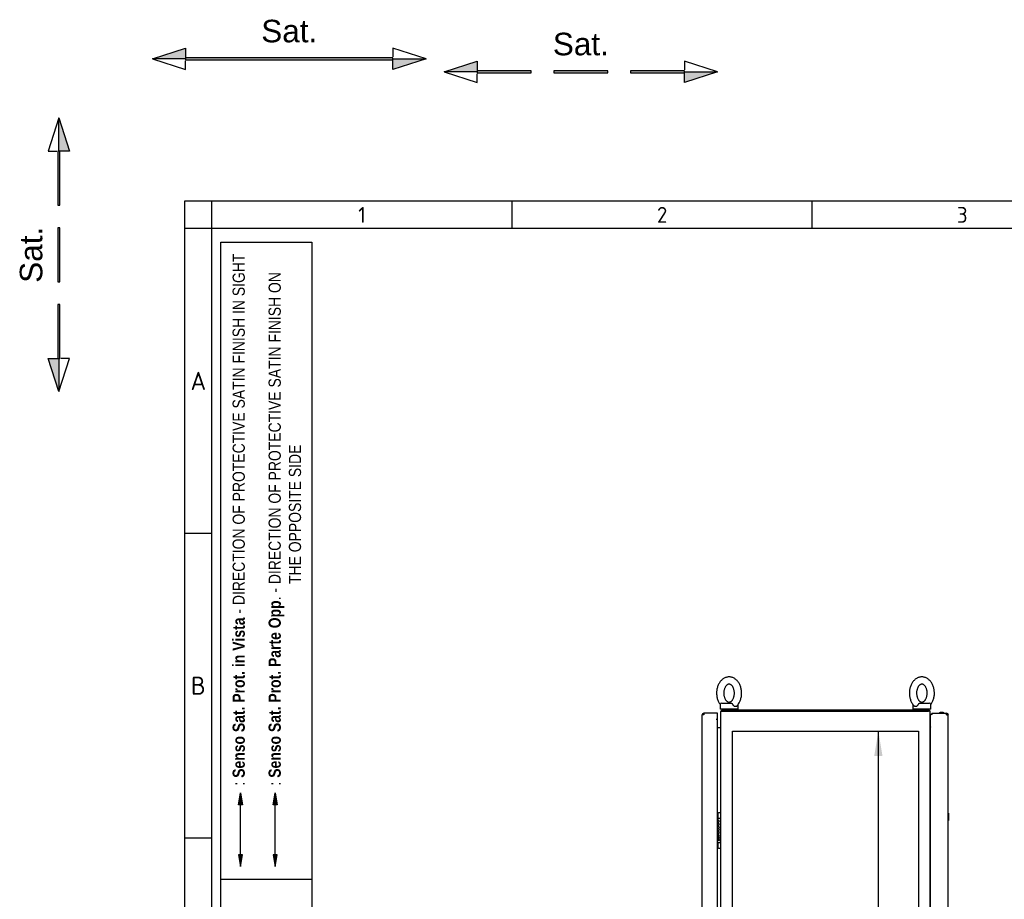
# Model space of a CAD drawing. Extents: x -12 to 412, y 11 to 308.
# Tile 3 of 7: x -12 to 97, y 210 to 308. Entities that reach past the tile are written whole.
import ezdxf
from ezdxf.lldxf.tags import DXFTag

# ---------------------------------------------------------------- set-up
doc = ezdxf.new("R2010")
doc.units = 0
doc.layers.get('0').update_dxf_attribs({"linetype": 'CONTINUOUS'})
for name, color, linetype in [('_TRANSLATION', 7, 'CONTINUOUS'), ('AE00100_03', 7, 'CONTINUOUS'), ('AE00198_03', 7, 'CONTINUOUS'), ('AE00219_03', 7, 'CONTINUOUS'), ('AE00500_10', 7, 'CONTINUOUS'), ('AE00715_01', 7, 'CONTINUOUS'), ('DEFAULT', 7, 'CONTINUOUS'), ('DV2__TRANSLATION', 7, 'CONTINUOUS'), ('F0000000_02', 7, 'CONTINUOUS'), ('F0000000_85', 7, 'CONTINUOUS'), ('F0000001_24', 7, 'CONTINUOUS'), ('F0000001_47', 7, 'CONTINUOUS'), ('F0000001_64', 7, 'CONTINUOUS'), ('F0000002_10', 7, 'CONTINUOUS')]:
    doc.layers.add(name, color=color, linetype=linetype)
doc.styles.add('SEACAD_ARIAL', font='arial.ttf')
doc.styles.add('SEACAD_ARIALI', font='ariali.ttf')
tags = doc.linetypes.add('CENTER2', pattern=[28.575, 19.05, -3.175, 3.175, -3.175]).pattern_tags.tags
tags[10:11] = [DXFTag(74, 4), DXFTag(75, 0), DXFTag(340, '0'), DXFTag(46, 0.0), DXFTag(50, 0.0), DXFTag(44, 0.0), DXFTag(45, 0.0)]
tags[8:9] = [DXFTag(74, 4), DXFTag(75, 0), DXFTag(340, '0'), DXFTag(46, 0.0), DXFTag(50, 0.0), DXFTag(44, 0.0), DXFTag(45, 0.0)]
tags[6:7] = [DXFTag(74, 4), DXFTag(75, 0), DXFTag(340, '0'), DXFTag(46, 0.0), DXFTag(50, 0.0), DXFTag(44, 0.0), DXFTag(45, 0.0)]
tags[4:5] = [DXFTag(74, 4), DXFTag(75, 0), DXFTag(340, '0'), DXFTag(46, 0.0), DXFTag(50, 0.0), DXFTag(44, 0.0), DXFTag(45, 0.0)]
tags = doc.linetypes.add('HIDDEN2', pattern=[4.7625, 3.175, -1.5875]).pattern_tags.tags
tags[6:7] = [DXFTag(74, 4), DXFTag(75, 0), DXFTag(340, '0'), DXFTag(46, 0.0), DXFTag(50, 0.0), DXFTag(44, 0.0), DXFTag(45, 0.0)]
tags[4:5] = [DXFTag(74, 4), DXFTag(75, 0), DXFTag(340, '0'), DXFTag(46, 0.0), DXFTag(50, 0.0), DXFTag(44, 0.0), DXFTag(45, 0.0)]
doc.dimstyles.new('ISO', dxfattribs={"dimtxt": 1.1, "dimasz": 1.1, "dimexe": 0.55, "dimexo": 0.55, "dimgap": 0.275, "dimtad": 1, "dimdec": 1, "dimlfac": 15, "dimtxsty": 'SEACAD_ARIAL', "dimblk1": '_SE_FILLED', "dimblk2": '_SE_FILLED', "dimsah": 1, "dimcen": 0.55, "dimazin": 3, "dimtfac": 0.7, "dimtdec": 3, "dimtmove": 0, "dimatfit": 3})

# ---------------------------------------------------------------- blocks, each defined once
blk = doc.blocks.new('SE1')
at = {"layer": 'AE00100_03', "color": 7, "linetype": 'CONTINUOUS'}
blk.add_line((90.48, 230.87), (90.12, 230.87), dxfattribs=at)
for centre, start, end in [((90.12, 230.78), 90, 180), ((90.48, 230.78), 0, 90)]:
    blk.add_arc(centre, 0.0867, start, end, dxfattribs=at)
at = {"layer": 'AE00198_03', "color": 7, "linetype": 'CONTINUOUS'}
for p, q in [((65.45, 219.63), (65.45, 219.15)), ((65.5, 219.63), (65.45, 219.63)), ((65.45, 216.41), (65.45, 215.93)), ((65.45, 215.93), (65.5, 215.93))]:
    blk.add_line(p, q, dxfattribs=at)
for centre, start, end in [((65.81, 219.24), 132.1747, 135.145), ((65.81, 216.33), 224.855, 227.8253)]:
    blk.add_arc(centre, 0.533, start, end, dxfattribs=at)
at = {"layer": 'AE00219_03', "color": 7, "linetype": 'CONTINUOUS'}
for p, q in [((91.05, 219.68), (91.03, 219.68)), ((91.03, 218.88), (91.05, 218.88)), ((91.05, 219.68), (91.05, 218.88))]:
    blk.add_line(p, q, dxfattribs=at)
at = {"layer": 'AE00500_10', "color": 7, "linetype": 'CONTINUOUS'}
for p, q in [((89.07, 219.64), (89.03, 219.64)), ((89.03, 218.92), (89.07, 218.92)), ((89.07, 216.64), (89.03, 216.64)), ((89.03, 215.92), (89.07, 215.92))]:
    blk.add_line(p, q, dxfattribs=at)
at = {"layer": 'AE00715_01', "color": 7, "linetype": 'CONTINUOUS'}
for p, q in [((65.7, 231.71), (65.7, 231.25)), ((65.9, 231.91), (66.92, 231.91)), ((67.7, 231.25), (67.7, 231.71)), ((87.1, 231.71), (87.1, 231.25)), ((87.88, 231.91), (88.9, 231.91)), ((89.1, 231.25), (89.1, 231.71)), ((67.7, 231.25), (65.7, 231.25)), ((89.1, 231.25), (87.1, 231.25))]:
    blk.add_line(p, q, dxfattribs=at)
for centre, start, end in [((65.9, 231.71), 90, 180), ((67.5, 231.71), 0, 10.7454), ((87.3, 231.71), 169.8455, 180), ((88.9, 231.71), 0, 90)]:
    blk.add_arc(centre, 0.2, start, end, dxfattribs=at)
for points, knots in [([(66.7, 234.81), (66.66, 234.81), (66.59, 234.81), (66.45, 234.79), (66.3, 234.74), (66.16, 234.68), (66.03, 234.6), (65.9, 234.49), (65.78, 234.37), (65.67, 234.24), (65.58, 234.09), (65.49, 233.92), (65.43, 233.75), (65.37, 233.56), (65.34, 233.37), (65.31, 233.18), (65.31, 232.98), (65.32, 232.79), (65.35, 232.59), (65.39, 232.4), (65.45, 232.22), (65.52, 232.05), (65.61, 231.89), (65.67, 231.79), (65.71, 231.75)], [0, 0, 0, 0, 0.0269185, 0.0677339, 0.1085543, 0.1496194, 0.1911357, 0.2332393, 0.2759778, 0.3193079, 0.3631168, 0.4072603, 0.4516019, 0.4960338, 0.5404873, 0.5849481, 0.6294253, 0.6739425, 0.7185228, 0.7631925, 0.8079742, 0.8528733, 0.8978636, 0.9387774, 0.9387774, 0.9387774, 0.9387774]), ([(66.7, 234.01), (66.71, 234.01), (66.74, 234.01), (66.79, 234), (66.86, 233.97), (66.93, 233.93), (67, 233.87), (67.07, 233.79), (67.13, 233.69), (67.18, 233.58), (67.23, 233.45), (67.26, 233.32), (67.28, 233.18), (67.29, 233.04), (67.29, 232.89), (67.27, 232.75), (67.24, 232.62), (67.2, 232.49), (67.15, 232.38), (67.09, 232.27), (67.03, 232.19), (66.96, 232.12), (66.89, 232.07), (66.82, 232.04), (66.76, 232.02), (66.69, 232.01), (66.62, 232.02), (66.55, 232.05), (66.48, 232.09), (66.41, 232.15), (66.34, 232.23), (66.28, 232.33), (66.22, 232.43), (66.18, 232.56), (66.14, 232.69), (66.12, 232.83), (66.11, 232.97), (66.11, 233.12), (66.13, 233.26), (66.16, 233.39), (66.2, 233.52), (66.25, 233.64), (66.3, 233.74), (66.37, 233.83), (66.43, 233.9), (66.5, 233.95), (66.57, 233.99), (66.64, 234.01), (66.68, 234.01), (66.7, 234.01)], [0, 0, 0, 0, 0.010117, 0.034931, 0.057085, 0.077842, 0.099917, 0.12118, 0.142097, 0.162921, 0.183747, 0.204623, 0.225561, 0.246546, 0.267546, 0.288522, 0.309429, 0.330237, 0.350935, 0.371534, 0.392097, 0.412711, 0.433588, 0.455105, 0.477911, 0.503051, 0.531451, 0.553888, 0.574802, 0.597053, 0.618393, 0.639337, 0.660165, 0.680987, 0.701855, 0.722786, 0.743765, 0.764766, 0.785748, 0.806666, 0.827489, 0.8482, 0.868811, 0.889372, 0.909971, 0.930796, 0.952198, 0.974783, 1, 1, 1, 1]), ([(67.53, 231.57), (67.54, 231.57), (67.58, 231.61), (67.66, 231.7), (67.76, 231.84), (67.85, 232), (67.93, 232.16), (68, 232.34), (68.04, 232.53), (68.08, 232.72), (68.09, 232.92), (68.09, 233.11), (68.07, 233.31), (68.04, 233.5), (67.99, 233.69), (67.93, 233.87), (67.85, 234.04), (67.76, 234.2), (67.65, 234.34), (67.53, 234.47), (67.39, 234.58), (67.25, 234.67), (67.11, 234.74), (66.95, 234.79), (66.82, 234.81), (66.74, 234.81), (66.7, 234.81)], [0, 0, 0, 0, 0.003475, 0.046429, 0.08994, 0.133882, 0.178107, 0.222489, 0.26693, 0.311385, 0.355847, 0.400333, 0.444869, 0.489476, 0.534181, 0.579002, 0.623937, 0.668935, 0.713885, 0.758627, 0.802967, 0.846714, 0.889738, 0.932012, 0.973621, 1, 1, 1, 1]), ([(88.1, 234.81), (88.06, 234.81), (87.99, 234.81), (87.85, 234.79), (87.7, 234.74), (87.56, 234.68), (87.43, 234.6), (87.3, 234.49), (87.18, 234.37), (87.07, 234.24), (86.98, 234.09), (86.89, 233.92), (86.83, 233.75), (86.77, 233.56), (86.74, 233.37), (86.71, 233.18), (86.71, 232.98), (86.72, 232.79), (86.75, 232.59), (86.79, 232.4), (86.85, 232.22), (86.92, 232.05), (87.01, 231.88), (87.11, 231.73), (87.2, 231.63), (87.26, 231.58), (87.27, 231.57)], [0, 0, 0, 0, 0.026914, 0.067723, 0.108538, 0.149596, 0.191106, 0.233203, 0.275935, 0.319259, 0.363061, 0.407198, 0.451532, 0.495957, 0.540404, 0.584858, 0.629328, 0.673839, 0.718412, 0.763075, 0.80785, 0.852742, 0.897726, 0.942702, 0.987534, 1, 1, 1, 1]), ([(88.1, 234.01), (88.11, 234.01), (88.14, 234.01), (88.19, 234), (88.26, 233.97), (88.33, 233.93), (88.4, 233.87), (88.47, 233.79), (88.53, 233.69), (88.58, 233.58), (88.63, 233.45), (88.66, 233.32), (88.68, 233.18), (88.69, 233.04), (88.69, 232.89), (88.67, 232.75), (88.64, 232.62), (88.6, 232.49), (88.55, 232.38), (88.49, 232.27), (88.43, 232.19), (88.36, 232.12), (88.29, 232.07), (88.22, 232.04), (88.16, 232.02), (88.09, 232.01), (88.02, 232.02), (87.95, 232.05), (87.88, 232.09), (87.81, 232.15), (87.74, 232.23), (87.68, 232.33), (87.62, 232.43), (87.58, 232.56), (87.54, 232.69), (87.52, 232.83), (87.51, 232.97), (87.51, 233.12), (87.53, 233.26), (87.56, 233.39), (87.6, 233.52), (87.65, 233.64), (87.7, 233.74), (87.77, 233.83), (87.83, 233.9), (87.9, 233.95), (87.97, 233.99), (88.04, 234.01), (88.08, 234.01), (88.1, 234.01)], [0, 0, 0, 0, 0.010117, 0.034931, 0.057085, 0.077842, 0.099917, 0.12118, 0.142097, 0.162921, 0.183747, 0.204623, 0.225561, 0.246546, 0.267546, 0.288522, 0.309429, 0.330237, 0.350935, 0.371534, 0.392097, 0.412711, 0.433588, 0.455105, 0.477911, 0.503051, 0.531451, 0.553888, 0.574802, 0.597053, 0.618393, 0.639337, 0.660165, 0.680987, 0.701855, 0.722786, 0.743765, 0.764766, 0.785748, 0.806666, 0.827489, 0.8482, 0.868811, 0.889372, 0.909971, 0.930796, 0.952198, 0.974783, 1, 1, 1, 1]), ([(89.09, 231.75), (89.12, 231.78), (89.17, 231.86), (89.25, 232), (89.33, 232.16), (89.4, 232.34), (89.44, 232.53), (89.48, 232.72), (89.49, 232.92), (89.49, 233.11), (89.47, 233.31), (89.44, 233.5), (89.39, 233.69), (89.33, 233.87), (89.25, 234.04), (89.16, 234.2), (89.05, 234.34), (88.93, 234.47), (88.79, 234.58), (88.65, 234.67), (88.51, 234.74), (88.35, 234.79), (88.22, 234.81), (88.14, 234.81), (88.1, 234.81)], [0.0616514, 0.0616514, 0.0616514, 0.0616514, 0.0900761, 0.1340108, 0.1782295, 0.2226054, 0.2670398, 0.3114874, 0.3559433, 0.4004227, 0.4449521, 0.489552, 0.5342504, 0.5790652, 0.6239931, 0.6689847, 0.7139272, 0.7586629, 0.8029964, 0.8467368, 0.8897545, 0.9320222, 0.9736246, 1, 1, 1, 1]), ([(66.92, 231.91), (66.93, 231.91), (66.94, 231.91), (66.96, 231.91), (66.96, 231.9), (66.98, 231.89), (66.99, 231.89), (67.01, 231.87), (67.02, 231.86), (67.03, 231.84), (67.04, 231.83), (67.06, 231.81), (67.07, 231.8), (67.09, 231.76), (67.11, 231.74), (67.12, 231.71)], [0, 0, 0, 0, 0.125, 0.125, 0.25, 0.25, 0.375, 0.375, 0.5, 0.5, 0.625, 0.625, 0.75, 0.75, 1, 1, 1, 1]), ([(67.53, 231.57), (67.52, 231.56), (67.52, 231.55), (67.5, 231.54), (67.49, 231.53), (67.47, 231.53), (67.46, 231.52), (67.43, 231.52), (67.42, 231.52), (67.4, 231.52), (67.38, 231.52), (67.36, 231.52), (67.34, 231.53), (67.32, 231.53), (67.3, 231.54), (67.28, 231.55), (67.26, 231.56), (67.23, 231.59), (67.2, 231.61), (67.17, 231.64), (67.16, 231.66), (67.14, 231.68), (67.13, 231.7), (67.12, 231.71)], [0.2574668, 0.2574668, 0.2574668, 0.2574668, 0.3125, 0.3125, 0.375, 0.375, 0.4375, 0.4375, 0.5, 0.5, 0.5625, 0.5625, 0.625, 0.625, 0.6875, 0.6875, 0.75, 0.75, 0.875, 0.875, 0.9375, 0.9375, 1, 1, 1, 1]), ([(87.68, 231.71), (87.66, 231.68), (87.65, 231.66), (87.6, 231.61), (87.58, 231.59), (87.54, 231.56), (87.52, 231.55), (87.5, 231.54), (87.48, 231.53), (87.46, 231.53), (87.44, 231.52), (87.42, 231.52), (87.41, 231.52), (87.38, 231.52), (87.37, 231.52), (87.35, 231.52), (87.33, 231.53), (87.31, 231.53), (87.3, 231.54), (87.28, 231.55), (87.28, 231.56), (87.27, 231.57)], [0, 0, 0, 0, 0.125, 0.125, 0.25, 0.25, 0.3125, 0.3125, 0.375, 0.375, 0.4375, 0.4375, 0.5, 0.5, 0.5625, 0.5625, 0.625, 0.625, 0.6875, 0.6875, 0.7442112, 0.7442112, 0.7442112, 0.7442112]), ([(87.68, 231.71), (87.69, 231.74), (87.71, 231.76), (87.73, 231.8), (87.74, 231.81), (87.76, 231.83), (87.77, 231.84), (87.78, 231.86), (87.79, 231.87), (87.81, 231.89), (87.82, 231.89), (87.84, 231.9), (87.85, 231.91), (87.86, 231.91), (87.87, 231.91), (87.88, 231.91)], [0, 0, 0, 0, 0.25, 0.25, 0.375, 0.375, 0.5, 0.5, 0.625, 0.625, 0.75, 0.75, 0.875, 0.875, 1, 1, 1, 1])]:
    blk.add_open_spline(points, degree=3, knots=knots, dxfattribs=at)
at = {"layer": 'DV2__TRANSLATION', "color": 7, "linetype": 'CENTER2'}
for p, q in [((67.07, 113.45), (67.07, 228.78)), ((67.07, 228.78), (87.73, 228.78)), ((87.73, 228.78), (87.73, 113.45))]:
    blk.add_line(p, q, dxfattribs=at)
at = {"layer": 'F0000000_02', "color": 7, "linetype": 'CONTINUOUS'}
for p, q in [((66.2, 231.11), (66.2, 231.23)), ((67.2, 231.23), (67.2, 231.11)), ((87.6, 231.11), (87.6, 231.23)), ((88.6, 231.23), (88.6, 231.11))]:
    blk.add_line(p, q, dxfattribs=at)
for centre, start, end in [((66.22, 231.23), 90, 180), ((67.18, 231.23), 0, 90), ((87.62, 231.23), 90, 180), ((88.58, 231.23), 0, 90)]:
    blk.add_arc(centre, 0.0167, start, end, dxfattribs=at)
at = {"layer": 'F0000000_85', "color": 7, "linetype": 'CONTINUOUS'}
for p, q in [((65.77, 111.3), (65.77, 230.93)), ((65.79, 231.01), (65.95, 231.01)), ((65.95, 231.01), (88.85, 231.01)), ((89.01, 231.01), (88.85, 231.01)), ((89.03, 111.3), (89.03, 230.93)), ((65.43, 229.21), (65.68, 229.21)), ((65.68, 229.21), (65.77, 229.21)), ((89.07, 229.21), (89.03, 229.21))]:
    blk.add_line(p, q, dxfattribs=at)
for centre, start, end in [((65.95, 230.93), 152.336, 180), ((88.85, 230.93), 0, 27.664)]:
    blk.add_arc(centre, 0.187, start, end, dxfattribs=at)
at = {"layer": 'F0000001_24', "color": 7, "linetype": 'CONTINUOUS'}
for p, q in [((65.5, 219.7), (65.5, 219.71)), ((65.5, 219.16), (65.5, 219.7)), ((65.53, 219.75), (65.73, 219.75)), ((65.43, 219.15), (65.73, 219.15)), ((65.5, 219.15), (65.5, 219.16)), ((65.5, 218.69), (65.5, 218.69)), ((65.5, 218.69), (65.5, 218.67)), ((65.5, 218.67), (65.51, 218.67)), ((65.45, 218.27), (65.43, 218.27)), ((65.43, 218.25), (65.45, 218.25)), ((65.45, 218), (65.43, 218)), ((65.43, 217.99), (65.45, 217.99)), ((65.46, 217.74), (65.43, 217.74)), ((65.43, 217.72), (65.45, 217.72)), ((65.6, 217.66), (65.43, 217.66)), ((65.43, 217.64), (65.48, 217.64)), ((65.53, 217.64), (65.6, 217.64)), ((65.6, 217.64), (65.6, 217.66)), ((65.73, 216.41), (65.43, 216.41)), ((65.45, 217.3), (65.45, 217.03)), ((65.45, 217.03), (65.45, 217.03)), ((65.45, 217.03), (65.47, 217.03)), ((65.47, 217.05), (65.47, 217.3)), ((65.5, 216.41), (65.5, 216.41)), ((65.5, 215.86), (65.5, 216.41)), ((65.63, 216.95), (65.63, 216.98)), ((65.63, 216.65), (65.63, 216.68)), ((65.5, 215.85), (65.5, 215.86)), ((65.53, 215.81), (65.73, 215.81))]:
    blk.add_line(p, q, dxfattribs=at)
blk.add_circle((65.59, 216.82), 0.041, dxfattribs=at)
for centre, radius, start, end in [((65.53, 219.71), 0.0333, 90, 180), ((65.73, 219.71), 0.0333, 0, 90), ((65.73, 219.11), 0.0333, 0, 90), ((65.33, 216.8), 0.152, 313.1112, 335.4085), ((65.61, 216.83), 0.152, 131.3534, 155.4085), ((65.73, 216.45), 0.0333, 270, 0), ((65.53, 215.85), 0.0333, 180, 270), ((65.73, 215.85), 0.0333, 270, 0)]:
    blk.add_arc(centre, radius, start, end, dxfattribs=at)
for points, knots in [([(65.51, 218.67), (65.57, 218.69), (65.6, 218.76), (65.6, 218.8), (65.6, 218.88), (65.55, 218.95), (65.45, 218.95), (65.45, 218.95), (65.44, 218.95), (65.43, 218.95)], [0, 0, 0, 0, 0.2499787, 0.2499787, 0.2499787, 0.4999858, 0.4999858, 0.4999858, 0.518742, 0.518742, 0.518742, 0.518742]), ([(65.43, 218.93), (65.44, 218.93), (65.45, 218.93), (65.45, 218.93), (65.54, 218.93), (65.58, 218.86), (65.58, 218.8)], [0.6361807, 0.6361807, 0.6361807, 0.6361807, 0.6652315, 0.6652315, 0.6652315, 1, 1, 1, 1]), ([(65.6, 218.47), (65.6, 218.54), (65.55, 218.61), (65.45, 218.61), (65.45, 218.61), (65.44, 218.61), (65.43, 218.61)], [0, 0, 0, 0, 0.3333333, 0.3333333, 0.3333333, 0.3583413, 0.3583413, 0.3583413, 0.3583413]), ([(65.43, 218.59), (65.44, 218.59), (65.45, 218.59), (65.45, 218.59), (65.54, 218.59), (65.58, 218.53), (65.58, 218.47), (65.58, 218.41), (65.54, 218.34), (65.45, 218.34)], [0.4783249, 0.4783249, 0.4783249, 0.4783249, 0.5, 0.5, 0.5, 0.75, 0.75, 0.75, 1, 1, 1, 1]), ([(65.43, 218.33), (65.44, 218.33), (65.45, 218.33), (65.45, 218.33), (65.55, 218.33), (65.6, 218.4), (65.6, 218.47)], [0.4183676, 0.4183676, 0.4183676, 0.4183676, 0.5, 0.5, 0.5, 1, 1, 1, 1]), ([(65.43, 217.38), (65.44, 217.38), (65.45, 217.38), (65.45, 217.38), (65.55, 217.38), (65.6, 217.45), (65.6, 217.52)], [0.4183715, 0.4183715, 0.4183715, 0.4183715, 0.5, 0.5, 0.5, 1, 1, 1, 1]), ([(65.51, 218), (65.57, 218.02), (65.6, 218.08), (65.6, 218.13), (65.6, 218.2), (65.55, 218.27), (65.45, 218.27)], [0, 0, 0, 0, 0.500028, 0.500028, 0.500028, 1, 1, 1, 1]), ([(65.45, 218.25), (65.54, 218.25), (65.58, 218.19), (65.58, 218.13), (65.58, 218.07), (65.54, 218), (65.45, 218)], [0, 0, 0, 0, 0.333291, 0.333291, 0.333291, 1, 1, 1, 1]), ([(65.45, 217.99), (65.54, 217.99), (65.58, 217.92), (65.58, 217.86), (65.58, 217.8), (65.54, 217.74), (65.46, 217.74)], [0, 0, 0, 0, 0.670744, 0.670744, 0.670744, 1, 1, 1, 1]), ([(65.48, 217.64), (65.55, 217.63), (65.58, 217.57), (65.58, 217.52), (65.58, 217.46), (65.54, 217.39), (65.45, 217.39)], [0, 0, 0, 0, 0.5, 0.5, 0.5, 1, 1, 1, 1]), ([(65.6, 217.17), (65.6, 217.25), (65.55, 217.32), (65.45, 217.32), (65.45, 217.32), (65.44, 217.32), (65.43, 217.32)], [0, 0, 0, 0, 0.3336663, 0.3336663, 0.3336663, 0.3587055, 0.3587055, 0.3587055, 0.3587055]), ([(65.47, 217.3), (65.55, 217.29), (65.58, 217.23), (65.58, 217.17), (65.58, 217.12), (65.55, 217.06), (65.47, 217.05)], [0, 0, 0, 0, 0.5, 0.5, 0.5, 1, 1, 1, 1]), ([(65.47, 216.74), (65.5, 216.68), (65.56, 216.65), (65.62, 216.65), (65.63, 216.65), (65.63, 216.65), (65.63, 216.65)], [0, 0, 0, 0, 0.5, 0.5, 0.5, 1, 1, 1, 1]), ([(65.63, 216.68), (65.63, 216.68), (65.63, 216.68), (65.62, 216.68), (65.56, 216.68), (65.49, 216.73), (65.49, 216.82), (65.49, 216.86), (65.5, 216.89), (65.53, 216.92), (65.55, 216.94), (65.59, 216.95), (65.62, 216.95), (65.63, 216.95), (65.63, 216.95), (65.63, 216.95)], [0, 0, 0, 0, 0.2, 0.2, 0.2, 0.4, 0.4, 0.4, 0.6, 0.6, 0.6, 0.8, 0.8, 0.8, 1, 1, 1, 1]), ([(65.63, 216.98), (65.63, 216.98), (65.63, 216.98), (65.62, 216.98), (65.58, 216.98), (65.54, 216.97), (65.51, 216.94)], [0, 0, 0, 0, 0.5, 0.5, 0.5, 1, 1, 1, 1])]:
    blk.add_open_spline(points, degree=3, knots=knots, dxfattribs=at)
for points in [[(65.58, 218.8), (65.58, 218.76), (65.56, 218.71), (65.5, 218.69)], [(65.45, 218.34), (65.45, 218.34), (65.44, 218.34), (65.43, 218.35)], [(65.45, 217.72), (65.55, 217.72), (65.6, 217.79), (65.6, 217.86)], [(65.6, 217.86), (65.6, 217.91), (65.57, 217.97), (65.51, 218)], [(65.6, 217.52), (65.6, 217.57), (65.57, 217.62), (65.53, 217.64)], [(65.45, 217.39), (65.45, 217.39), (65.44, 217.39), (65.43, 217.4)], [(65.43, 217.3), (65.44, 217.3), (65.45, 217.3), (65.45, 217.3)], [(65.47, 216.89), (65.46, 216.91), (65.45, 216.92), (65.44, 216.93)], [(65.47, 217.03), (65.56, 217.04), (65.6, 217.11), (65.6, 217.17)]]:
    blk.add_open_spline(points, degree=3, dxfattribs=at)
at = {"layer": 'F0000001_47', "color": 7, "linetype": 'CONTINUOUS'}
for p, q in [((89.07, 230.68), (89.17, 230.68)), ((89.07, 111.55), (89.07, 230.68)), ((89.17, 230.68), (89.25, 230.59)), ((89.2, 230.78), (89.2, 230.65)), ((89.2, 230.78), (90.85, 230.78)), ((89.2, 230.65), (89.25, 230.59)), ((90.85, 230.78), (90.85, 230.78)), ((90.85, 230.59), (91.03, 230.59)), ((91.03, 111.63), (91.03, 230.59))]:
    blk.add_line(p, q, dxfattribs=at)
for centre, radius, start, end in [((90.85, 230.59), 0.187, 0, 90), ((80.58, 230.61), 10.27, 359.8886, 0.9299)]:
    blk.add_arc(centre, radius, start, end, dxfattribs=at)
at = {"layer": 'F0000001_64', "color": 7, "linetype": 'CONTINUOUS'}
for p, q in [((65.43, 230.78), (63.89, 230.78)), ((63.89, 230.78), (63.89, 230.78)), ((65.43, 230.59), (65.43, 230.78)), ((63.7, 111.63), (63.7, 230.59)), ((63.89, 230.59), (63.7, 230.59)), ((65.28, 230.11), (65.28, 230.11)), ((65.28, 230.11), (65.43, 230.11)), ((65.28, 230.11), (65.28, 230.11)), ((65.28, 230.11), (65.43, 230.11)), ((65.43, 230.11), (65.43, 230.59)), ((65.43, 112.11), (65.43, 230.11))]:
    blk.add_line(p, q, dxfattribs=at)
for centre, radius, start, end in [((63.89, 230.59), 0.187, 90.0021, 179.9979), ((75.49, 230.6), 11.6, 179.1297, 180.0518)]:
    blk.add_arc(centre, radius, start, end, dxfattribs=at)
at = {"layer": 'F0000002_10', "color": 7, "linetype": 'CONTINUOUS'}
blk.add_line((88.85, 231.11), (65.95, 231.11), dxfattribs=at)
for centre, radius, start, end in [((65.95, 230.93), 0.187, 152.336, 180), ((65.95, 230.93), 0.187, 90, 152.336), ((88.85, 230.93), 0.187, 27.664, 90), ((88.85, 230.93), 0.187, 0, 27.664), ((65.68, 229.3), 0.0867, 270, 0), ((89.12, 229.3), 0.0867, 180, 232.0201)]:
    blk.add_arc(centre, radius, start, end, dxfattribs=at)
blk = doc.blocks.new('SAT')
at = {"linetype": 'CONTINUOUS'}
for points in [[(-15.18, -1.89), (-11.5, -1.89), (-11.5, -0.72)], [(11.5, -2), (11.5, -1.78), (-11.5, -1.78), (-11.5, -2)], [(15.18, -1.89), (11.5, -1.89), (11.5, -3.06)]]:
    blk.add_hatch(color=7, dxfattribs=at).paths.add_polyline_path(points)
at = {"color": 7, "linetype": 'CONTINUOUS'}
for p, q in [((15.18, -1.89), (11.5, -0.72)), ((11.5, -0.72), (11.5, -1.68)), ((-15.18, -1.89), (-11.5, -3.06)), ((-11.5, -3.06), (-11.5, -2.1))]:
    blk.add_line(p, q, dxfattribs=at)
for points in [[(-15.18, -1.89), (-11.5, -0.72), (-11.5, -1.89), (-15.18, -1.89)], [(11.5, -2), (11.5, -1.78), (-11.5, -1.78), (-11.5, -2), (11.5, -2)], [(15.18, -1.89), (11.5, -3.06), (11.5, -1.89), (15.18, -1.89)]]:
    blk.add_lwpolyline(points, dxfattribs=at)
at = {"insert": (0, -0.09), "char_height": 2.5, "width": 6.25, "attachment_point": 8}
blk.add_mtext('{\\fArial|b0||i0||c0|p34;\\C7;\\H2.5;\\W1.;Sat.}', dxfattribs=at)
blk = doc.blocks.new('SAT_OPP')
at = {"linetype": 'CONTINUOUS'}
for points in [[(-15.18, -1.89), (-11.5, -1.89), (-11.5, -0.72)], [(-5.5, -2), (-5.5, -1.78), (-11.5, -1.78), (-11.5, -2)], [(3, -2), (3, -1.78), (-3, -1.78), (-3, -2)], [(11.5, -2), (11.5, -1.78), (5.5, -1.78), (5.5, -2)], [(15.18, -1.89), (11.5, -1.89), (11.5, -3.06)]]:
    blk.add_hatch(color=7, dxfattribs=at).paths.add_polyline_path(points)
at = {"color": 7, "linetype": 'CONTINUOUS'}
for p, q in [((15.18, -1.89), (11.5, -0.72)), ((11.5, -0.72), (11.5, -1.68)), ((-15.18, -1.89), (-11.5, -3.06)), ((-11.5, -3.06), (-11.5, -2.1))]:
    blk.add_line(p, q, dxfattribs=at)
for points in [[(-15.18, -1.89), (-11.5, -0.72), (-11.5, -1.89), (-15.18, -1.89)], [(-5.5, -2), (-5.5, -1.78), (-11.5, -1.78), (-11.5, -2), (-5.5, -2)], [(3, -2), (3, -1.78), (-3, -1.78), (-3, -2), (3, -2)], [(11.5, -2), (11.5, -1.78), (5.5, -1.78), (5.5, -2), (11.5, -2)], [(15.18, -1.89), (11.5, -3.06), (11.5, -1.89), (15.18, -1.89)]]:
    blk.add_lwpolyline(points, dxfattribs=at)
at = {"insert": (0, -0.09), "char_height": 2.5, "width": 6.25, "attachment_point": 8}
blk.add_mtext('{\\fArial|b0||i0||c0|p34;\\C7;\\H2.5;\\W1.;Sat.}', dxfattribs=at)
blk = doc.blocks.new('DMBLK18')
at = {"layer": '_TRANSLATION', "linetype": 'CONTINUOUS'}
for points in [[(82.81, 226.03), (83.73, 226.03), (83.27, 228.78)], [(82.81, 116.2), (83.27, 113.45), (83.73, 116.2)]]:
    blk.add_hatch(color=7, dxfattribs=at).paths.add_polyline_path(points)
at = {"layer": '_TRANSLATION', "color": 7, "linetype": 'CONTINUOUS'}
blk.add_line((83.27, 113.45), (83.27, 228.78), dxfattribs=at)
at = {"layer": '_TRANSLATION', "color": 7, "linetype": 'CONTINUOUS', "style": 'SEACAD_ARIALI'}
blk.add_text('1730', height=2.75, rotation=90, dxfattribs=at).set_placement((82.58, 166.84))
blk = doc.blocks.new('_SE_FILLED')
at = {"color": 0}
blk.add_line((0, 0), (-1, 0), dxfattribs=at)
blk.add_solid([(0, 0), (-1, -0.1665), (-1, 0.1665), (0, 0)], dxfattribs=at)

msp = doc.modelspace()

# ---------------------------------------------------------------- hatches: boundary and pattern name
at = {"linetype": 'CONTINUOUS'}
for points in [[(12.2434, 220.6281), (12.6795, 220.6281), (12.4615, 221.9365)], [(16.1006, 220.6281), (16.5367, 220.6281), (16.3186, 221.9365)], [(12.2434, 215.0672), (12.4615, 213.7588), (12.6795, 215.0672)], [(16.1006, 215.0672), (16.3186, 213.7588), (16.5367, 215.0672)]]:
    msp.add_hatch(color=7, dxfattribs=at).paths.add_polyline_path(points)

# ---------------------------------------------------------------- linework, layer by layer
at = {"color": 7, "linetype": 'CONTINUOUS'}
for p, q in [((6.2345, 287.5885), (6.2345, 10.9591)), ((412.092, 287.5885), (6.2345, 287.5885)), ((42.5799, 287.5885), (42.5799, 284.5597)), ((75.8966, 287.5885), (75.8966, 284.5597)), ((9.2632, 250.7382), (6.2345, 250.7382)), ((12.4615, 215.0672), (12.4615, 220.6281)), ((9.2632, 216.9167), (6.2345, 216.9167)), ((20.3688, 212.3477), (10.2728, 212.3477))]:
    msp.add_line(p, q, dxfattribs=at)
at = {"color": 7, "linetype": 'HIDDEN2'}
msp.add_line((16.3186, 215.0672), (16.3186, 220.6281), dxfattribs=at)
at = {"color": 7, "linetype": 'CONTINUOUS'}
for points in [[(12.2434, 220.6281), (12.4615, 221.9365), (12.6795, 220.6281), (12.2434, 220.6281)], [(16.1006, 220.6281), (16.3186, 221.9365), (16.5367, 220.6281), (16.1006, 220.6281)], [(12.2434, 215.0672), (12.4615, 213.7588), (12.6795, 215.0672), (12.2434, 215.0672)], [(16.1006, 215.0672), (16.3186, 213.7588), (16.5367, 215.0672), (16.1006, 215.0672)]]:
    msp.add_lwpolyline(points, dxfattribs=at)
at = {"layer": 'DEFAULT', "color": 7, "linetype": 'CONTINUOUS'}
for p, q in [((9.2632, 287.5885), (9.2632, 10.9591)), ((412.092, 284.5597), (6.2345, 284.5597)), ((10.2728, 28.5002), (10.2728, 283.0453)), ((10.2728, 283.0453), (20.3688, 283.0453)), ((20.3688, 283.0453), (20.3688, 28.5002))]:
    msp.add_line(p, q, dxfattribs=at)

# ---------------------------------------------------------------- block references
at = {"layer": '_TRANSLATION', "color": 7}
for name, p in [('SAT', (17.8767, 305.2794)), ('SAT_OPP', (50.243, 303.84))]:
    msp.add_blockref(name, p, dxfattribs=at)
at = {"layer": '_TRANSLATION', "color": 7, "rotation": 90}
msp.add_blockref('SAT_OPP', (-9.5903, 281.6484), dxfattribs=at)
at = {"layer": '_TRANSLATION'}
msp.add_blockref('SE1', (0, 0), dxfattribs=at)

# ---------------------------------------------------------------- texts
for s, insert, char_height, width, attachment_point in [('{\\fSolid Edge ANSI|b0||i0||c0|p34;\\C7;\\H1.766793;\\W1.;1}', (25.9517, 286.074), 1.766793, 1.987652, 5), ('{\\fSolid Edge ANSI|b0||i0||c0|p34;\\C7;\\H1.766793;\\W1.;2}', (59.2684, 285.1957), 1.766793, 1.987652, 8), ('{\\fSolid Edge ANSI|b0||i0||c0|p34;\\C7;\\H1.766793;\\W1.;3}', (92.585, 285.1957), 1.766793, 1.987652, 8), ('{\\fSolid Edge ANSI|b0||i0||c0|p34;\\C7;\\H2.019192;\\W1.;A}', (7.7833, 266.6451), 2.019192, 2.271601, 8), ('{\\fSolid Edge ANSI|b0||i0||c0|p34;\\C7;\\H2.019192;\\W1.;B}', (7.7871, 232.8236), 2.019192, 2.524, 8)]:
    msp.add_mtext(s, dxfattribs=dict(insert=insert, char_height=char_height, width=width, attachment_point=attachment_point))
at = {"char_height": 1.35, "attachment_point": 7, "rotation": 90}
for s, insert, width in [('{\\fArial Narrow|b0||i0||c0|p34;\\C7;\\H1.35;\\W1.;: }{\\fArial Narrow|b1||i0||c0|p34;\\C7;\\H1.35;\\W1.;Senso Sat. Prot. in Vista }{\\fArial Narrow|b0||i0||c0|p34;\\C7;\\H1.35;\\W1.;- DIRECTION OF PROTECTIVE SATIN FINISH IN SIGHT}', (12.9592, 222.7545), 58.957329), ('{\\fArial Narrow|b0||i0||c0|p34;\\C7;\\H1.35;\\W1.;: }{\\fArial Narrow|b1||i0||c0|p34;\\C7;\\H1.35;\\W1.;Senso Sat. Prot. Parte Opp}{\\fArial Narrow|b0||i0||c0|p34;\\C7;\\H1.35;\\W1.;. - DIRECTION OF PROTECTIVE SATIN FINISH ON\\P}{\\fArial Narrow|b0||i0||c0|p34;\\C7;\\H1.35;\\W1.;                                                    THE OPPOSITE SIDE}', (19.2043, 222.7614), 61.020568)]:
    msp.add_mtext(s, dxfattribs=dict(at, insert=insert, width=width))

# ---------------------------------------------------------------- dimensions: what is measured, and where the dimension line sits
at = {"layer": '_TRANSLATION', "color": 7, "linetype": 'CONTINUOUS'}
dim = msp.add_linear_dim(base=(83.2676, 113.4472), p1=(87.734, 113.4472), p2=(87.734, 228.7805), angle=90, text='\\A1;<>', dimstyle='ISO', override={"dimtxt": 2.75, "dimasz": 2.75, "dimexe": 1.375, "dimexo": 1.375, "dimgap": 0.6875, "dimcen": 1.375}, dxfattribs=at)
dim.commit()
dim.dimension.update_dxf_attribs({"geometry": 'DMBLK18', "text_midpoint": (83.2676, 171.1138), "dimtype": 161})

doc.saveas('drawing.dxf')
